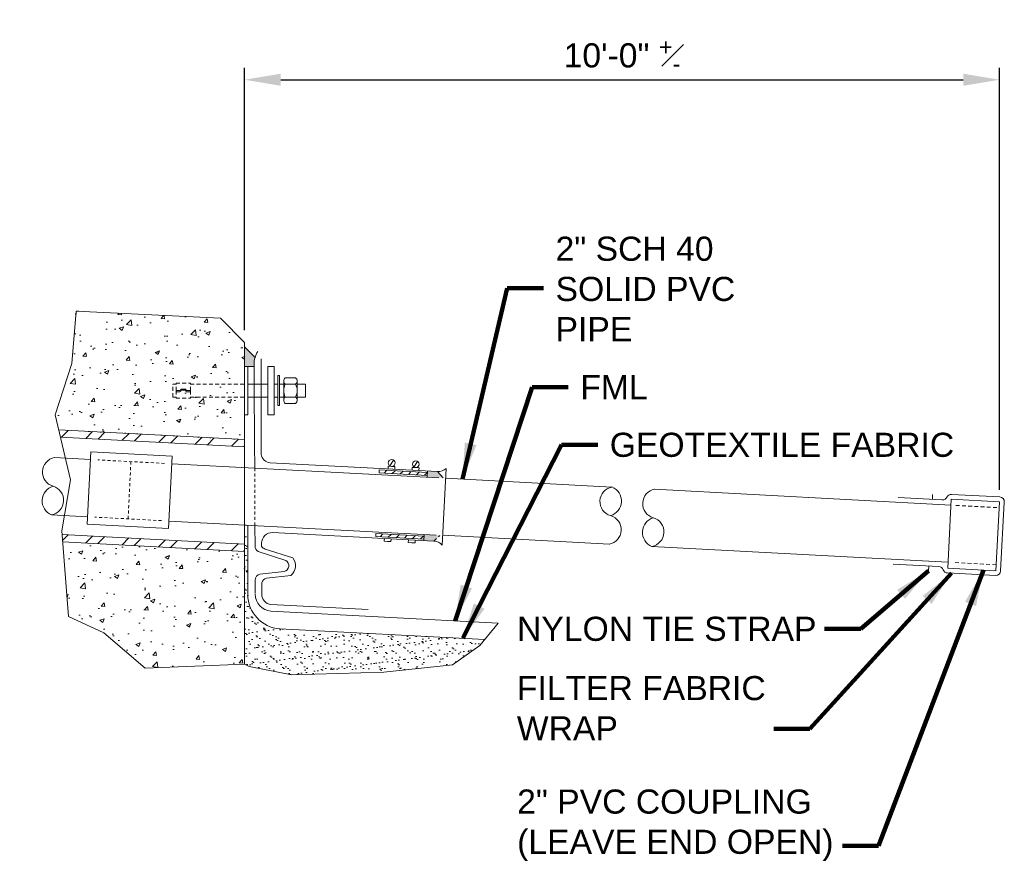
# Model space of a CAD drawing. Header units: inches. Extents: x -1412 to -265, y -396 to 498.
# Tile 2 of 5: x -1335 to -1294, y 369 to 404. Entities that reach past the tile are written whole.
import ezdxf

# ---------------------------------------------------------------- set-up
doc = ezdxf.new("R2010")
doc.units = ezdxf.units.IN
doc.header["$MEASUREMENT"] = 0
doc.linetypes.add('HIDDEN', pattern=[0.19685, 0.15748, -0.03937])
doc.linetypes.add('HIDDEN2', pattern=[0.1875, 0.125, -0.0625])
doc.layers.get('DefPoints').update_dxf_attribs({"lineweight": 0})
for name, color, linetype, lineweight in [('G-ANNO-DIMS', 2, 'Continuous', 0), ('G-ANNO-MASK', 1, 'Continuous', 0), ('G-ANNO-NOTE', 4, 'Continuous', 30), ('G-ANNO-PATT', 250, 'Continuous', 0), ('M-ANNO-TEXT', 13, 'Continuous', 0), ('M-DETL-LGHT', 3, 'Continuous', 0), ('M-DETL-MEDM', 5, 'Continuous', 0), ('M-DETL-MLGT', 2, 'Continuous', 0), ('M-DETL-XLGT', 1, 'Continuous', 0), ('X-DETL-XLGT', 1, 'Continuous', 0)]:
    doc.layers.add(name, color=color, linetype=linetype, lineweight=lineweight)
doc.styles.add("AEC_AC_04ArchDims-CC_1_1-2_1'", font='arial.ttf', dxfattribs={"height": 1})
doc.styles.add("AEC_AC_43Text-LeftTop_1_1-2_1'", font='arial.ttf', dxfattribs={"height": 1})
doc.dimstyles.new("AEC_AC_04_Arch-Dims_1_1-2_1'", dxfattribs={"dimtxt": 1, "dimasz": 1.5, "dimexe": 0.5, "dimexo": 0.5, "dimgap": 0.5, "dimtad": 1, "dimdec": 4, "dimzin": 15, "dimdsep": 46, "dimlunit": 4, "dimtxsty": "AEC_AC_04ArchDims-CC_1_1-2_1'", "dimcen": 0.09, "dimclrd": 256, "dimclre": 256, "dimazin": 2, "dimtfac": 0.7, "dimtdec": 4, "dimtix": 1, "dimtmove": 1, "dimatfit": 3, "dimfxl": 1, "dimfrac": 1, "dimtolj": 1, "dimtzin": 15, "dimlwd": 30, "dimlwe": 30, "dimarcsym": 0})
doc.dimstyles.new("AEC_AC_43_Notes_1_1-2_1'", dxfattribs={"dimtxt": 1, "dimasz": 1.5, "dimexe": 0.5, "dimexo": 0.5, "dimgap": 0.5, "dimtad": 1, "dimjust": 1, "dimdec": 3, "dimzin": 15, "dimdsep": 46, "dimlunit": 5, "dimtxsty": "AEC_AC_43Text-LeftTop_1_1-2_1'", "dimcen": 0.09, "dimclrd": 256, "dimclre": 256, "dimazin": 2, "dimtfac": 0.7, "dimtdec": 3, "dimtmove": 1, "dimatfit": 1, "dimfxl": 1, "dimfrac": 1, "dimtolj": 1, "dimtzin": 15, "dimlwd": 30, "dimlwe": 30, "dimarcsym": 0})

# ---------------------------------------------------------------- blocks, each defined once
blk = doc.blocks.new('PIPEEND')
for centre, radius, start, end in [((0.059, 0.75), 0.257, 103.375, 256.625), ((0.087, 0.25), 0.265, 109.106, 250.894), ((-0.059, 0.25), 0.257, 283.375, 76.625)]:
    blk.add_arc(centre, radius, start, end)
blk = doc.blocks.new('*D57')
at = {"layer": 'DefPoints', "color": 0, "transparency": 16777216}
for p in [(-1294.156, 401.788), (-1325.461, 390.903), (-1294.156, 384.297)]:
    blk.add_point(p, dxfattribs=at)
at = {"layer": 'G-ANNO-DIMS', "lineweight": 30, "transparency": 16777216}
for p, q in [((-1325.461, 391.403), (-1325.461, 402.288)), ((-1294.156, 384.797), (-1294.156, 402.288)), ((-1323.961, 401.788), (-1295.656, 401.788))]:
    blk.add_line(p, q, dxfattribs=at)
at = {"layer": 'G-ANNO-DIMS', "transparency": 16777216}
for points in [[(-1323.961, 402.038), (-1323.961, 401.538), (-1325.461, 401.788)], [(-1295.656, 402.038), (-1295.656, 401.538), (-1294.156, 401.788)]]:
    blk.add_solid(points, dxfattribs=at)
at = {"layer": 'G-ANNO-DIMS', "color": 0, "lineweight": 30, "transparency": 16777216, "insert": (-1309.808, 402.798), "char_height": 1, "attachment_point": 5, "style": "AEC_AC_04ArchDims-CC_1_1-2_1'"}
blk.add_mtext('\\A1;10\'-0" {\\H0.7x;\\A1;\\S+#-;}', dxfattribs=at)

msp = doc.modelspace()

# ---------------------------------------------------------------- hatches: boundary and pattern name
at = {"layer": 'G-ANNO-PATT'}
h = msp.add_hatch(dxfattribs=at)
h.set_pattern_fill('AR-CONC', color=256, style=0, pattern_type=2)
h.set_pattern_definition([(50, (-1330.0249, 388.2895), (1.79315, -0.15688), [0.1875, -2.0625]), (355, (-1330.0249, 388.2895), (-0.3469, 1.8805), [0.15, -1.65]), (100.45, (-1329.8754, 388.2765), (1.44627, 1.7236), [0.15935, -1.75286]), (46.184, (-1330.0249, 388.7895), (2.6681, -0.4138), [0.28125, -3.09375]), (96.636, (-1329.8025, 388.755), (2.3367, 2.4353), [0.239, -2.6293]), (351.184, (-1330.0249, 388.7895), (2.3367, 2.4353), [0.225, -2.475]), (21, (-1329.7749, 388.6645), (1.49227, -1.00655), [0.1875, -2.0625]), (326, (-1329.7749, 388.6645), (0.6083, 1.8129), [0.15, -1.65]), (71.45, (-1329.6505, 388.5807), (2.10056, 0.80633), [0.15935, -1.75286]), (37.5, (-1330.02486, 388.28954), (0.0304, 0.832235), [0, -1.63, 0, -1.675, 0, -1.65625]), (7.5, (-1330.0249, 388.2895), (0.65767, 0.98603), [0, -0.955, 0, -1.5925, 0, -0.63125]), (327.5, (-1330.58236, 388.28954), (1.334556, -0.05639), [0, -0.625, 0, -1.95, 0, -2.5875]), (317.5, (-1330.8324, 388.2895), (1.45797, 0.25026), [0, -0.8125, 0, -1.295, 0, -1.8375])])
h.paths.add_polyline_path([(-1325.46129, 386.87358), (-1325.46076, 386.87358), (-1325.46072, 387.90278), (-1325.46112, 387.90278), (-1325.46112, 388.19666), (-1325.46112, 388.63843), (-1325.46112, 389.16689), (-1325.46112, 389.60867), (-1325.46112, 389.90278), (-1325.46065, 389.90278), (-1325.46062, 390.71657), (-1325.46103, 390.71698), (-1325.46062, 390.71698), (-1325.46061, 390.90331), (-1326.46007, 391.90278), (-1332.44556, 392.20206), (-1332.63031, 390.02149), (-1333.31213, 387.90234), (-1333.1655, 387.2774)])
h.paths.add_polyline_path([(-1328.2997, 388.90278), (-1328.2997, 388.63843), (-1328.43188, 388.63843), (-1328.43188, 389.16689), (-1328.2997, 389.16689)], flags=16)
h = msp.add_hatch(dxfattribs=at)
h.set_pattern_fill('AR-SAND', color=256, style=0, pattern_type=2)
h.set_pattern_definition([(37.5, (-1321.3129, 378.08175), (-0.015748, 0.481706), [0, -0.38, 0, -0.425, 0, -0.40625]), (7.5, (-1321.3129, 378.08175), (0.442444, 0.705537), [0, -0.205, 0, -0.3425, 0, -0.13125]), (327.5, (-1321.6204, 378.08175), (0.778535, 0.001415), [0, -0.125, 0, -0.45, 0, -0.5875]), (317.5, (-1321.6204, 378.08175), (0.75153, 0.21942), [0, -0.0625, 0, -0.295, 0, -0.3375])])
h.paths.add_polyline_path([(-1324.00269, 379.03199, -0.39392089), (-1325.32654, 380.44967), (-1325.32672, 381.79004), (-1325.32692, 381.79004), (-1325.32692, 383.28475), (-1325.32691, 383.28475), (-1325.32692, 383.32725), (-1325.46087, 383.33427), (-1325.4609, 383.33379), (-1325.46093, 382.54235), (-1325.46094, 382.24194), (-1325.46098, 381.31956), (-1325.46112, 377.56234), (-1325.27625, 377.46627), (-1323.50272, 377.1195), (-1319.68578, 377.23509), (-1316.83271, 377.54333), (-1315.70106, 378.33908), (-1315.49764, 378.58949)])
h = msp.add_hatch(dxfattribs=at)
h.set_pattern_fill('AR-CONC', color=256, style=0, pattern_type=2)
h.set_pattern_definition([(50, (-1329.6149, 379.8125), (1.79315, -0.1569), [0.1875, -2.0625]), (355, (-1329.6149, 379.8125), (-0.3469, 1.8805), [0.15, -1.65]), (100.45, (-1329.4655, 379.7994), (1.4463, 1.7236), [0.15935, -1.75286]), (46.184, (-1329.615, 380.3125), (2.6681, -0.4138), [0.28125, -3.09375]), (96.636, (-1329.3926, 380.278), (2.3367, 2.4353), [0.239, -2.6293]), (351.184, (-1329.615, 380.3125), (2.3367, 2.4353), [0.225, -2.475]), (21, (-1329.3649, 380.1875), (1.49227, -1.00655), [0.1875, -2.0625]), (326, (-1329.3649, 380.1875), (0.6083, 1.8129), [0.15, -1.65]), (71.45, (-1329.2405, 380.1036), (2.10056, 0.8063), [0.15935, -1.75286]), (37.5, (-1329.6149, 379.8125), (0.0304, 0.832235), [0, -1.63, 0, -1.675, 0, -1.65625]), (7.5, (-1329.6149, 379.8125), (0.65767, 0.98603), [0, -0.955, 0, -1.5925, 0, -0.63125]), (327.5, (-1330.1724, 379.8125), (1.33456, -0.05639), [0, -0.625, 0, -1.95, 0, -2.5875]), (317.5, (-1330.4224, 379.8125), (1.45797, 0.25026), [0, -0.8125, 0, -1.295, 0, -1.8375])])
h.paths.add_polyline_path([(-1329.57657, 377.40268), (-1325.46112, 377.56234), (-1325.46098, 381.31956), (-1325.46112, 381.31956), (-1325.46102, 382.24194), (-1325.46789, 382.24194), (-1333.0071, 382.63654), (-1332.75762, 379.54135), (-1331.29759, 378.86636)])
at = {"layer": 'M-DETL-MLGT'}
h = msp.add_hatch(dxfattribs=at)
h.set_pattern_fill('ANSI32', color=256, pattern_type=2)
h.set_pattern_definition([(45, (-3883.7313, -2928.4409), (-0.79549513, 0.79549513), []), (45, (-3883.201, -2928.4409), (-0.79549513, 0.79549513), [])])
h.paths.add_polyline_path([(-1333.10883, 387.27443), (-1334.78636, 387.36236), (-1333.1655, 387.2774), (-1333.09515, 386.97757), (-1325.46129, 386.58108), (-1325.46129, 386.88149)])
h = msp.add_hatch(dxfattribs=at)
h.set_pattern_fill('ANSI32', color=256, pattern_type=2)
h.set_pattern_definition([(45, (-3883.8413, -2934.7439), (-0.79549513, 0.79549513), []), (45, (-3883.3109, -2934.7439), (-0.79549513, 0.79549513), [])])
h.paths.add_polyline_path([(-1332.90286, 387.26363), (-1325.59909, 386.8808), (-1325.59909, 386.88656)])
h = msp.add_hatch(dxfattribs=at)
h.set_pattern_fill('ANSI32', color=256, pattern_type=2)
h.set_pattern_definition([(45, (-3883.7379, -2932.7728), (-0.79549513, 0.79549513), []), (45, (-3883.2076, -2932.7728), (-0.79549513, 0.79549513), [])])
h.paths.add_polyline_path([(-1333.03142, 382.93823), (-1333.0071, 382.63654), (-1325.46789, 382.24194), (-1325.46789, 382.54957), (-1333.02554, 382.93792)])
at = {"layer": 'M-DETL-XLGT'}
h = msp.add_hatch(dxfattribs=at)
h.set_pattern_fill('ANSI31', color=256, pattern_type=2)
h.set_pattern_definition([(45, (-5497.17038, -3227.38659), (-0.176776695, 0.176776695), [])])
h.paths.add_polyline_path([(-1319.87492, 385.61933), (-1319.88146, 385.4945), (-1317.8842, 385.38982), (-1317.87766, 385.51464)])
h.paths.add_polyline_path([(-1318.01576, 382.87316), (-1320.01301, 382.97785), (-1320.01956, 382.85302), (-1318.02242, 382.74834), (-1318.01903, 382.81074)])
at = {"layer": 'M-DETL-XLGT', "extrusion": (0, 0, -1)}
msp.add_hatch(color=256, dxfattribs=at).paths.add_polyline_path([(1317.23045, 385.28773), (1317.46423, 385.54738), (1317.87481, 385.5689), (1317.88734, 385.32092)])
at = {"layer": 'M-DETL-XLGT'}
msp.add_hatch(color=256, dxfattribs=at).paths.add_polyline_path([(-1317.61502, 382.66814), (-1318.0256, 382.68967), (-1318.01245, 382.93182), (-1317.35895, 382.89871)])
at = {"layer": 'X-DETL-XLGT'}
msp.add_hatch(color=256, dxfattribs=at).paths.add_polyline_path([(-1325.02484, 390.28079), (-1325.46103, 390.71698), (-1325.46103, 389.90579), (-1325.32048, 389.90579), (-1325.06631, 389.90579), (-1325.06631, 389.99581, -0.07237239)])
msp.add_hatch(color=256, dxfattribs=at).paths.add_polyline_path([(-1325.02484, 390.28079), (-1325.46103, 390.71698), (-1325.46103, 389.90579), (-1325.32048, 389.90579), (-1325.06631, 389.90579), (-1325.06631, 389.99581, -0.07237239)])

# ---------------------------------------------------------------- linework, layer by layer
at = {"layer": 'G-ANNO-MASK', "flags": 128}
for points in [[(-1332.44556, 392.20206), (-1332.63031, 390.02149), (-1333.31213, 387.90234), (-1332.67929, 385.20524), (-1333.04334, 383.0861), (-1332.75762, 379.54135), (-1331.29759, 378.86636), (-1329.57657, 377.40268), (-1325.46112, 377.56234)], [(-1325.46112, 377.56234), (-1325.27625, 377.46627), (-1323.50272, 377.1195), (-1319.68578, 377.23509), (-1316.83271, 377.54333), (-1315.70106, 378.33908), (-1314.94714, 379.26718)]]:
    msp.add_lwpolyline(points, dxfattribs=at)
at = {"layer": 'M-ANNO-TEXT'}
for p, q in [((-1296.94052, 384.39604), (-1296.92993, 384.59576)), ((-1297.09738, 381.4371), (-1297.08679, 381.63682))]:
    msp.add_line(p, q, dxfattribs=at)
at = {"layer": 'M-DETL-LGHT'}
for p, q in [((-1325.46112, 389.90278), (-1325.31952, 389.90278)), ((-1325.46112, 389.90278), (-1325.46112, 387.90278)), ((-1325.46112, 388.19666), (-1325.46112, 389.60867)), ((-1325.46112, 388.19666), (-1325.46112, 389.60867)), ((-1325.31952, 387.90278), (-1325.31952, 389.90278)), ((-1324.50132, 389.90278), (-1324.23721, 389.90278)), ((-1324.50132, 389.90278), (-1324.50132, 387.90278)), ((-1324.23721, 387.90278), (-1324.23721, 389.90278)), ((-1324.08247, 389.52556), (-1324.01402, 389.52556)), ((-1324.08247, 388.27976), (-1324.08247, 389.52556)), ((-1324.01402, 388.27976), (-1324.01402, 389.52556)), ((-1324.50132, 389.16689), (-1325.31952, 389.16689)), ((-1324.23721, 389.16689), (-1324.08247, 389.16689)), ((-1324.01402, 389.16689), (-1323.83794, 389.16689)), ((-1323.83794, 388.90278), (-1323.83794, 389.29883)), ((-1323.77209, 389.43101), (-1323.34358, 389.43101)), ((-1323.77209, 389.16689), (-1323.34358, 389.16689)), ((-1323.27679, 388.90278), (-1323.27679, 389.29883)), ((-1323.27679, 389.16689), (-1322.93788, 389.16689)), ((-1322.93788, 389.16689), (-1322.93788, 388.63843)), ((-1323.83794, 388.90278), (-1323.83794, 388.50649)), ((-1323.27679, 388.90278), (-1323.27679, 388.50649)), ((-1324.50132, 388.63843), (-1325.31952, 388.63843)), ((-1324.23721, 388.63843), (-1324.08247, 388.63843)), ((-1324.01402, 388.63843), (-1323.83794, 388.63843)), ((-1323.77209, 388.63843), (-1323.34358, 388.63843)), ((-1323.77209, 388.37432), (-1323.34358, 388.37432)), ((-1323.27679, 388.63843), (-1322.93788, 388.63843)), ((-1325.46112, 387.90278), (-1325.31952, 387.90278)), ((-1324.50132, 387.90278), (-1324.23721, 387.90278)), ((-1324.08247, 388.27976), (-1324.01402, 388.27976)), ((-1325.46129, 386.87358), (-1333.1655, 387.2774)), ((-1325.46129, 386.57317), (-1333.09413, 386.97325)), ((-1333.34585, 386.12636), (-1331.84746, 386.04784)), ((-1317.3987, 385.29047), (-1328.47709, 385.87106)), ((-1319.28222, 386.02159), (-1319.43639, 385.78661)), ((-1318.28359, 385.96924), (-1318.43776, 385.73427)), ((-1319.50699, 385.77113), (-1319.51304, 385.65549)), ((-1319.50699, 385.77113), (-1319.51056, 385.70286)), ((-1319.36666, 385.76377), (-1319.50699, 385.77113)), ((-1319.36666, 385.76377), (-1319.22633, 385.75642)), ((-1319.22633, 385.75642), (-1319.23243, 385.64006)), ((-1319.22633, 385.75642), (-1319.22991, 385.68815)), ((-1318.50836, 385.71878), (-1318.51445, 385.60243)), ((-1318.50836, 385.71878), (-1318.51193, 385.65052)), ((-1318.36803, 385.71143), (-1318.50836, 385.71878)), ((-1318.36803, 385.71143), (-1318.2277, 385.70407)), ((-1318.2277, 385.70407), (-1318.2338, 385.58772)), ((-1318.2277, 385.70407), (-1318.23128, 385.63581)), ((-1317.8842, 385.38982), (-1317.87766, 385.51464)), ((-1317.12445, 385.27504), (-1310.22591, 384.9084)), ((-1308.46952, 384.81448), (-1296.16663, 384.15437)), ((-1296.30494, 381.5453), (-1296.1534, 384.40402)), ((-1296.1534, 384.40402), (-1294.15625, 384.29723)), ((-1294.30775, 381.43943), (-1294.15625, 384.29723)), ((-1333.46317, 383.75421), (-1331.97176, 383.67606)), ((-1317.51545, 382.91764), (-1328.60141, 383.49895)), ((-1325.32692, 383.32725), (-1325.32692, 380.48443)), ((-1325.32692, 383.28475), (-1325.32692, 381.79004)), ((-1325.46789, 382.54235), (-1333.03142, 382.93823)), ((-1325.46789, 382.24194), (-1333.0071, 382.63654)), ((-1319.66397, 382.77382), (-1319.66988, 382.661)), ((-1319.66397, 382.77382), (-1319.66988, 382.661)), ((-1319.66988, 382.661), (-1319.6663, 382.72926)), ((-1319.66988, 382.661), (-1319.6663, 382.72926)), ((-1319.52955, 382.65364), (-1319.66988, 382.661)), ((-1319.52955, 382.65364), (-1319.38922, 382.64629)), ((-1319.38332, 382.75912), (-1319.38922, 382.64629)), ((-1319.38922, 382.64629), (-1319.38565, 382.71455)), ((-1318.66534, 382.72152), (-1318.67125, 382.60865)), ((-1318.53092, 382.6013), (-1318.67125, 382.60865)), ((-1318.53092, 382.6013), (-1318.3906, 382.59394)), ((-1318.3846, 382.70848), (-1318.3906, 382.59394)), ((-1318.0223, 382.74833), (-1318.01576, 382.87316)), ((-1310.32889, 382.5391), (-1317.24854, 382.90592)), ((-1296.29171, 381.79495), (-1308.56947, 382.44582)), ((-1294.30775, 381.43943), (-1296.30494, 381.5453)), ((-1315.49764, 378.58949), (-1324.00269, 379.03199))]:
    msp.add_line(p, q, dxfattribs=at)
at = {"layer": 'M-DETL-LGHT', "flags": 128}
msp.add_lwpolyline([(-1331.83114, 386.35942), (-1328.46076, 386.18279), (-1328.61776, 383.1869), (-1331.98813, 383.36352), (-1331.83114, 386.35942)], dxfattribs=at)
at = {"layer": 'M-DETL-LGHT'}
for centre in [(-1319.3593, 385.9041), (-1318.36067, 385.85176)]:
    msp.add_circle(centre, 0.14052, dxfattribs=at)
for centre, radius, start, end in [((-1323.67292, 389.29894), 0.1651, 126.869892, 233.130094), ((-1323.27668, 388.9027), 0.56134, 151.927506, 179.999992), ((-1323.44262, 389.29894), 0.1651, 306.869894, 53.130097), ((-1323.83886, 388.9027), 0.56134, 0, 28.072486), ((-1323.27668, 388.9027), 0.56134, 179.999994, 208.072481), ((-1323.83886, 388.9027), 0.56134, 331.927506, 359.999992), ((-1323.67292, 388.50646), 0.1651, 126.869892, 233.130094), ((-1323.44262, 388.50646), 0.1651, 306.869894, 53.130097), ((-1333.23417, 385.52635), 0.61032, 100.543471, 253.79342), ((-1333.22842, 384.33709), 0.62838, 106.274453, 248.062437), ((-1333.57485, 384.35423), 0.61032, 280.543471, 73.79342), ((-1323.90451, 380.45063), 1.42203, 180.038872, 266.040937)]:
    msp.add_arc(centre, radius, start, end, dxfattribs=at)
at = {"layer": 'M-DETL-MEDM'}
for p, q in [((-1325.06535, 389.16689), (-1325.06631, 389.99581)), ((-1324.77541, 390.22358), (-1324.77541, 386.2616)), ((-1325.06535, 389.16689), (-1325.04544, 386.68232)), ((-1325.0409, 385.69098), (-1325.04544, 386.68232)), ((-1324.40596, 385.91175), (-1318.2338, 385.58772)), ((-1318.2338, 385.58772), (-1317.46423, 385.54738)), ((-1317.1035, 385.67512), (-1317.26962, 382.50339)), ((-1324.297, 383.01647), (-1318.38468, 382.70682)), ((-1318.3846, 382.70848), (-1317.61502, 382.66814)), ((-1324.75678, 382.45501), (-1324.75738, 382.57743)), ((-1324.74706, 380.46891), (-1324.74937, 380.94012)), ((-1314.94714, 379.26718), (-1324.37129, 379.75632)), ((-1320.33858, 379.82912), (-1324.36548, 380.0395))]:
    msp.add_line(p, q, dxfattribs=at)
at = {"layer": 'M-DETL-MEDM', "flags": 128}
for points in [[(-1325.03002, 383.31168), (-1325.0261, 382.45385, 0.26878837), (-1324.89943, 382.23753), (-1323.74895, 381.8668, -0.68876878), (-1323.8194, 381.405), (-1324.82255, 381.29542, 0.35437406), (-1325.01968, 381.04993), (-1325.01715, 380.49764)], [(-1324.75678, 382.45517), (-1324.75678, 382.45517, 0.23994161), (-1324.60721, 382.33801), (-1323.45673, 381.96728, -0.39967118), (-1323.54238, 381.23431), (-1324.54554, 381.12473, 0.30071447), (-1324.74937, 380.94012), (-1324.74937, 380.94012)]]:
    msp.add_lwpolyline(points, format="xyb", dxfattribs=at)
at = {"layer": 'M-DETL-MEDM'}
for centre, radius, start, end in [((-1324.06631, 389.99581), 1, 148.187001, 180), ((-1324.06631, 389.99581), 1, 148.187001, 180), ((-1324.36041, 386.32986), 0.42058, 189.340544, 263.781585), ((-1317.43806, 386.0467), 0.5, 266.999548, 311.999548), ((-1324.31989, 382.57957), 0.4375, 87.001901, 180.280385), ((-1317.64119, 382.16883), 0.5, 41.999548, 86.999548), ((-1324.29349, 380.47551), 0.72339, 180.777817, 263.82534), ((-1324.32739, 380.45759), 0.41982, 178.454922, 264.795255)]:
    msp.add_arc(centre, radius, start, end, dxfattribs=at)
at = {"layer": 'M-DETL-MLGT'}
for p, q in [((-1332.44556, 392.20206), (-1326.46007, 391.90278)), ((-1326.46007, 391.90278), (-1325.46061, 390.90331)), ((-1325.46112, 377.56234), (-1325.46061, 390.90331)), ((-1325.46112, 381.31956), (-1325.4609, 383.33379))]:
    msp.add_line(p, q, dxfattribs=at)
at = {"layer": 'M-DETL-MLGT', "linetype": 'HIDDEN'}
for p, q in [((-1328.43188, 388.63843), (-1328.43188, 389.16689)), ((-1328.43188, 389.16689), (-1328.2997, 389.16689)), ((-1328.2997, 388.90278), (-1328.2997, 389.21628)), ((-1328.2997, 389.21628), (-1327.70539, 389.21628)), ((-1327.70539, 388.90278), (-1327.70539, 389.21628)), ((-1327.70539, 389.16689), (-1325.46112, 389.16689)), ((-1328.2997, 388.90278), (-1328.1346, 388.90278)), ((-1328.2997, 388.90278), (-1328.2997, 388.58904)), ((-1328.2997, 388.90278), (-1328.1346, 388.90278)), ((-1328.2997, 388.85316), (-1328.11837, 388.85316)), ((-1328.1346, 388.90278), (-1328.11061, 388.96863)), ((-1328.11837, 388.85316), (-1328.09439, 388.91924)), ((-1328.11061, 388.96863), (-1328.00266, 388.96863)), ((-1328.09439, 388.91924), (-1328.00266, 388.91924)), ((-1327.89471, 388.96863), (-1328.00266, 388.96863)), ((-1327.91094, 388.91924), (-1328.00266, 388.91924)), ((-1327.88672, 388.85316), (-1327.91094, 388.91924)), ((-1327.87049, 388.90278), (-1327.89471, 388.96863)), ((-1327.70539, 388.85316), (-1327.88672, 388.85316)), ((-1327.70539, 388.90278), (-1327.87049, 388.90278)), ((-1327.70539, 388.90278), (-1327.87049, 388.90278)), ((-1327.70539, 388.90278), (-1327.70539, 388.58904)), ((-1328.43188, 388.63843), (-1328.2997, 388.63843)), ((-1328.2997, 388.58904), (-1327.70539, 388.58904)), ((-1327.70539, 388.63843), (-1325.46112, 388.63843)), ((-1295.96692, 384.1437), (-1294.16948, 384.04758)), ((-1317.61674, 382.6666), (-1317.35895, 382.89871)), ((-1294.29451, 381.68908), (-1296.09199, 381.78437))]:
    msp.add_line(p, q, dxfattribs=at)
at = {"layer": 'M-DETL-MLGT', "linetype": 'HIDDEN2'}
for p, q in [((-1328.77667, 385.88705), (-1331.54787, 386.03219)), ((-1330.17349, 385.96021), (-1330.29075, 383.58806)), ((-1325.0409, 385.69098), (-1325.03002, 383.31168)), ((-1328.90098, 383.51494), (-1331.67218, 383.66014))]:
    msp.add_line(p, q, dxfattribs=at)
at = {"layer": 'M-DETL-MLGT', "flags": 128}
msp.add_lwpolyline([(-1298.56959, 381.71543), (-1296.67259, 381.61486, -0.30561468), (-1296.49406, 381.48022, 0.30561468), (-1296.31553, 381.34558), (-1294.31834, 381.23971, 0.41421356), (-1294.10803, 381.42884), (-1293.95653, 384.28664, 0.41407922), (-1294.14557, 384.49695), (-1296.14272, 384.60374, 0.30561468), (-1296.33453, 384.48882, -0.30561468), (-1296.52635, 384.3739), (-1298.36434, 384.47218)], format="xyb", dxfattribs=at)
at = {"layer": 'M-DETL-XLGT'}
for p, q in [((-1319.87492, 385.61933), (-1319.88146, 385.4945)), ((-1319.88146, 385.4945), (-1317.8842, 385.38982)), ((-1317.87766, 385.51464), (-1319.87492, 385.61933)), ((-1317.88734, 385.32092), (-1317.87481, 385.5689)), ((-1317.46499, 385.54822), (-1317.23045, 385.28773)), ((-1320.01301, 382.97785), (-1320.01956, 382.85302)), ((-1320.01956, 382.85302), (-1318.0223, 382.74833)), ((-1318.01576, 382.87316), (-1320.01301, 382.97785)), ((-1318.01245, 382.93182), (-1318.0256, 382.68967))]:
    msp.add_line(p, q, dxfattribs=at)
at = {"layer": 'X-DETL-XLGT'}
for p, q in [((-1325.02484, 390.28079), (-1325.46103, 390.71698)), ((-1325.02484, 390.28079), (-1325.46103, 390.71698)), ((-1325.31952, 389.90278), (-1325.06535, 389.90278))]:
    msp.add_line(p, q, dxfattribs=at)

# ---------------------------------------------------------------- block references
at = {"layer": 'M-DETL-LGHT', "xscale": 2.375047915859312, "yscale": 2.375047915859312, "zscale": 2.375047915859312}
for p, rotation in [((-1310.22591, 384.9084), 177.1684453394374), ((-1308.56947, 382.44582), 357.1684453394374)]:
    msp.add_blockref('PIPEEND', p, dxfattribs=dict(at, rotation=rotation))

# ---------------------------------------------------------------- texts
at = {"layer": 'G-ANNO-NOTE', "char_height": 1, "style": "AEC_AC_43Text-LeftTop_1_1-2_1'"}
for s, insert, width, attachment_point in [('2" SCH 40 SOLID PVC PIPE ', (-1312.56509, 390.95022), 10.8920783, 7), ('FILTER FABRIC WRAP', (-1314.1713, 377.0737), 12.3446829, 1), ('2" PVC COUPLING (LEAVE END OPEN)', (-1314.15753, 372.37096), 15.0686401, 1)]:
    msp.add_mtext(s, dxfattribs=dict(at, insert=insert, width=width, attachment_point=attachment_point))
for s, insert, attachment_point in [('FML', (-1311.53933, 389.04658), 4), ('GEOTEXTILE FABRIC', (-1310.31814, 386.65102), 4), ('NYLON TIE STRAP', (-1301.74425, 379.02452), 6)]:
    msp.add_mtext(s, dxfattribs=dict(at, insert=insert, attachment_point=attachment_point))

# ---------------------------------------------------------------- dimensions: what is measured, and where the dimension line sits
at = {"layer": 'G-ANNO-DIMS', "lineweight": 30}
dim = msp.add_linear_dim(base=(-1294.15625, 401.78784), p1=(-1325.46061, 390.90331), p2=(-1294.15625, 384.29723), text='10\'-0" {\\H0.7x;\\A1;\\S+#-;}', dimstyle="AEC_AC_04_Arch-Dims_1_1-2_1'", dxfattribs=at)
dim.commit()
dim.dimension.update_dxf_attribs({"geometry": '*D57', "text_midpoint": (-1309.80843, 402.79841)})

# ---------------------------------------------------------------- leaders
at = {"layer": 'G-ANNO-NOTE', "lineweight": 30, "annotation_type": 0, "has_hookline": 1}
for points, hookline_direction, text_width in [([(-1316.42964, 385.23788), (-1314.56509, 393.15156), (-1313.06509, 393.15156)], 0, 10.88677), ([(-1316.73395, 379.35992), (-1313.53933, 389.04658), (-1312.03933, 389.04658)], 0, 2.6296), ([(-1316.41538, 378.63724), (-1312.31814, 386.65102), (-1310.81814, 386.65102)], 0, 14.15348), ([(-1297.09738, 381.4371), (-1299.91193, 379.02452), (-1301.41193, 379.02452)], 1, 12.25307), ([(-1294.8236, 381.46677), (-1299.17049, 370.03089), (-1300.67049, 370.03089)], 1, 12.98431), ([(-1296.14863, 381.33674), (-1302.01581, 374.8895), (-1303.51581, 374.8895)], 1, 10.15348)]:
    msp.add_leader(points, dimstyle="AEC_AC_43_Notes_1_1-2_1'", override={"dimtad": 0, "dimclrd": 0, "dimlwd": 65534}, dxfattribs=dict(at, hookline_direction=hookline_direction, text_width=text_width))

doc.saveas('drawing.dxf')
